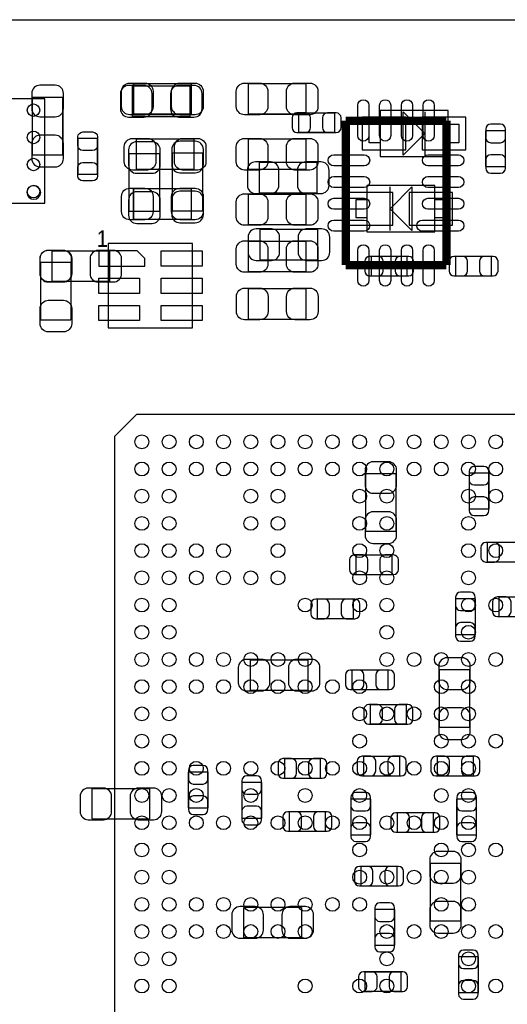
# Model space of a CAD drawing. Extents: x -31 to 84, y -5 to 52.
# Tile 4 of 14: x 18 to 27, y 15 to 33. Entities that reach past the tile are written whole.
import ezdxf

# ---------------------------------------------------------------- set-up
doc = ezdxf.new("R2010")
doc.units = 0
for name, color, linetype in [('BG_OUTLINE', 231, 'CONTINUOUS'), ('PG_ASSEMBLY_BOTTOM', 253, 'CONTINUOUS'), ('PG_ASSEMBLY_TOP', 7, 'CONTINUOUS'), ('PIN_BOTTOM', 253, 'CONTINUOUS'), ('PIN_TOP', 7, 'CONTINUOUS')]:
    doc.layers.add(name, color=color, linetype=linetype)

msp = doc.modelspace()

# ---------------------------------------------------------------- linework, layer by layer
at = {"layer": 'BG_OUTLINE'}
msp.add_lwpolyline([(67.59956, 21.99894, 0.414214), (65.60058, 19.99996, 0.414214), (67.59956, 18.00098), (67.59956, 0), (16.74876, 0), (16.74876, 3.50012, 0.414214), (16.25092, 4.0005, 0.414214), (15.75054, 3.50012), (15.75054, 0), (0, 0), (0, 18.00098, 0.414214), (1.99898, 19.99996, 0.414214), (0, 21.99894), (-0.000508, 32.994092), (67.59956, 32.994092)], format="xyb", close=True, dxfattribs=at)
at = {"layer": 'PG_ASSEMBLY_BOTTOM', "const_width": 0.024892}
for points in [[(20.741386, 31.215076), (20.741386, 31.774892), (19.68119, 31.774892), (19.68119, 31.215076), (20.741386, 31.215076)], [(18.402808, 31.569914), (17.842992, 31.569914)], [(17.842992, 31.569914), (17.842992, 30.509718)], [(18.402808, 30.509718), (18.402808, 31.569914)], [(23.393654, 31.28137), (22.733762, 31.28137)], [(22.733762, 31.28137), (22.733762, 30.921198)], [(23.393654, 30.921198), (23.393654, 31.28137)], [(26.172414, 30.95371), (26.172414, 30.293818)], [(26.532586, 30.95371), (26.172414, 30.95371)], [(26.532586, 30.293818), (26.532586, 30.95371)], [(22.733762, 30.921198), (23.393654, 30.921198)], [(17.842992, 30.509718), (18.402808, 30.509718)], [(20.180808, 30.531562), (19.620992, 30.531562)], [(19.620992, 30.531562), (19.620992, 29.471366)], [(20.180808, 29.471366), (20.180808, 30.531562)], [(20.973796, 30.541722), (20.41398, 30.541722)], [(20.41398, 30.541722), (20.41398, 29.481526)], [(20.973796, 29.481526), (20.973796, 30.541722)], [(23.072598, 30.370272), (22.012402, 30.370272)], [(22.012402, 30.370272), (22.012402, 29.810456)], [(23.072598, 29.810456), (23.072598, 30.370272)], [(26.172414, 30.293818), (26.532586, 30.293818)], [(22.012402, 29.810456), (23.072598, 29.810456)], [(20.41398, 29.481526), (20.973796, 29.481526)], [(19.620992, 29.471366), (20.180808, 29.471366)], [(23.085298, 29.140404), (22.025102, 29.140404)], [(22.025102, 29.140404), (22.025102, 28.580588)], [(23.085298, 28.580588), (23.085298, 29.140404)], [(19.262598, 28.744672), (18.202402, 28.744672)], [(18.202402, 28.744672), (18.202402, 28.184856)], [(19.262598, 28.184856), (19.262598, 28.744672)], [(22.025102, 28.580588), (23.085298, 28.580588)], [(24.067262, 28.64485), (24.067262, 28.284678), (24.727154, 28.284678), (24.727154, 28.64485), (24.067262, 28.64485)], [(26.276554, 28.284678), (26.276554, 28.64485), (25.616662, 28.64485), (25.616662, 28.284678), (26.276554, 28.284678)], [(18.202402, 28.184856), (19.262598, 28.184856)], [(24.524208, 24.651462), (23.964392, 24.651462)], [(23.964392, 24.651462), (23.964392, 23.591266)], [(24.524208, 23.591266), (24.524208, 24.651462)], [(26.227786, 24.664162), (25.867614, 24.664162)], [(25.867614, 24.664162), (25.867614, 24.00427)], [(26.227786, 24.00427), (26.227786, 24.664162)], [(25.867614, 24.00427), (26.227786, 24.00427)], [(23.964392, 23.591266), (24.524208, 23.591266)], [(26.862278, 23.388574), (26.202386, 23.388574)], [(26.202386, 23.388574), (26.202386, 23.028402)], [(24.447246, 23.15845), (23.787354, 23.15845)], [(23.787354, 23.15845), (23.787354, 22.798278)], [(24.447246, 22.798278), (24.447246, 23.15845)], [(26.202386, 23.028402), (26.862278, 23.028402)], [(23.787354, 22.798278), (24.447246, 22.798278)], [(23.738078, 22.347174), (23.078186, 22.347174)], [(23.078186, 22.347174), (23.078186, 21.987002)], [(23.738078, 21.987002), (23.738078, 22.347174)], [(25.978612, 22.355302), (25.61844, 22.355302)], [(25.61844, 22.355302), (25.61844, 21.69541)], [(25.978612, 21.69541), (25.978612, 22.355302)], [(27.075638, 22.386544), (26.415746, 22.386544)], [(26.415746, 22.386544), (26.415746, 22.026372)], [(23.078186, 21.987002), (23.738078, 21.987002)], [(26.415746, 22.026372), (27.075638, 22.026372)], [(25.61844, 21.69541), (25.978612, 21.69541)], [(22.905974, 21.230336), (21.845778, 21.230336)], [(21.845778, 21.230336), (21.845778, 20.67052)], [(22.905974, 20.67052), (22.905974, 21.230336)], [(24.373078, 21.044408), (23.713186, 21.044408)], [(23.713186, 21.044408), (23.713186, 20.684236)], [(24.373078, 20.684236), (24.373078, 21.044408)], [(25.317196, 21.049234), (25.317196, 19.989038)], [(25.877012, 21.049234), (25.317196, 21.049234)], [(25.877012, 19.989038), (25.877012, 21.049234)], [(21.845778, 20.67052), (22.905974, 20.67052)], [(23.713186, 20.684236), (24.373078, 20.684236)], [(24.71293, 20.409408), (24.053038, 20.409408)], [(24.053038, 20.409408), (24.053038, 20.049236)], [(24.71293, 20.049236), (24.71293, 20.409408)], [(24.053038, 20.049236), (24.71293, 20.049236)], [(25.317196, 19.989038), (25.877012, 19.989038)], [(23.135082, 19.416268), (22.47519, 19.416268)], [(22.47519, 19.416268), (22.47519, 19.056096)], [(23.135082, 19.056096), (23.135082, 19.416268)], [(24.589486, 19.45894), (23.929594, 19.45894)], [(23.929594, 19.45894), (23.929594, 19.098768)], [(24.589486, 19.098768), (24.589486, 19.45894)], [(25.944322, 19.458686), (25.28443, 19.458686)], [(25.28443, 19.458686), (25.28443, 19.098514)], [(25.944322, 19.098514), (25.944322, 19.458686)], [(21.069046, 19.169634), (20.708874, 19.169634)], [(20.708874, 19.169634), (20.708874, 18.509742)], [(21.069046, 18.509742), (21.069046, 19.169634)], [(22.47519, 19.056096), (23.135082, 19.056096)], [(23.929594, 19.098768), (24.589486, 19.098768)], [(25.28443, 19.098514), (25.944322, 19.098514)], [(19.999198, 18.864072), (18.939002, 18.864072)], [(18.939002, 18.864072), (18.939002, 18.304256)], [(19.999198, 18.304256), (19.999198, 18.864072)], [(22.05228, 18.981166), (21.692108, 18.981166)], [(21.692108, 18.981166), (21.692108, 18.321274)], [(22.05228, 18.321274), (22.05228, 18.981166)], [(23.69439, 18.674588), (23.69439, 18.014696)], [(24.054562, 18.674588), (23.69439, 18.674588)], [(24.054562, 18.014696), (24.054562, 18.674588)], [(26.000202, 18.674842), (25.64003, 18.674842)], [(25.64003, 18.674842), (25.64003, 18.01495)], [(26.000202, 18.01495), (26.000202, 18.674842)], [(20.708874, 18.509742), (21.069046, 18.509742)], [(18.939002, 18.304256), (19.999198, 18.304256)], [(21.692108, 18.321274), (22.05228, 18.321274)], [(23.225506, 18.440908), (22.565614, 18.440908)], [(22.565614, 18.440908), (22.565614, 18.080736)], [(23.225506, 18.080736), (23.225506, 18.440908)], [(25.2095, 18.423128), (24.549608, 18.423128)], [(24.549608, 18.423128), (24.549608, 18.062956)], [(25.2095, 18.062956), (25.2095, 18.423128)], [(22.565614, 18.080736), (23.225506, 18.080736)], [(23.69439, 18.014696), (24.054562, 18.014696)], [(24.549608, 18.062956), (25.2095, 18.062956)], [(25.64003, 18.01495), (26.000202, 18.01495)], [(24.539702, 17.436338), (23.87981, 17.436338)], [(23.87981, 17.436338), (23.87981, 17.076166)], [(24.539702, 17.076166), (24.539702, 17.436338)], [(25.71115, 17.490948), (25.151334, 17.490948)], [(25.151334, 17.490948), (25.151334, 16.430752)], [(25.71115, 16.430752), (25.71115, 17.490948)], [(23.87981, 17.076166), (24.539702, 17.076166)], [(22.787356, 16.686276), (21.72716, 16.686276)], [(21.72716, 16.686276), (21.72716, 16.12646)], [(22.787356, 16.12646), (22.787356, 16.686276)], [(24.135588, 16.645382), (24.135588, 15.98549)], [(24.49576, 16.645382), (24.135588, 16.645382)], [(24.49576, 15.98549), (24.49576, 16.645382)], [(25.151334, 16.430752), (25.71115, 16.430752)], [(21.72716, 16.12646), (22.787356, 16.12646)], [(24.135588, 15.98549), (24.49576, 15.98549)], [(25.672542, 15.777972), (25.672542, 15.11808)], [(26.032714, 15.777972), (25.672542, 15.777972)], [(26.032714, 15.11808), (26.032714, 15.777972)], [(24.61514, 15.498572), (23.955248, 15.498572)], [(23.955248, 15.498572), (23.955248, 15.1384)], [(24.61514, 15.1384), (24.61514, 15.498572)], [(23.955248, 15.1384), (24.61514, 15.1384)], [(25.672542, 15.11808), (26.032714, 15.11808)]]:
    msp.add_lwpolyline(points, dxfattribs=at)
at = {"layer": 'PG_ASSEMBLY_BOTTOM'}
for points in [[(24.228806, 31.328106), (24.228806, 30.478222)], [(25.478994, 31.328106), (24.228806, 31.328106)], [(24.654002, 30.503114), (24.654002, 31.303214)], [(24.654002, 31.303214), (25.053798, 30.903164)], [(25.053798, 31.303214), (25.053798, 30.503114)], [(25.478994, 30.478222), (25.478994, 31.328106)], [(24.028908, 31.07309), (24.228806, 31.07309)], [(24.028908, 30.733238), (24.028908, 31.07309)], [(24.228806, 31.07309), (24.228806, 30.733238)], [(25.478994, 31.07309), (25.678892, 31.07309)], [(25.478994, 30.733238), (25.478994, 31.07309)], [(25.678892, 31.07309), (25.678892, 30.733238)], [(25.053798, 30.903164), (24.654002, 30.503114)], [(24.228806, 30.733238), (24.028908, 30.733238)], [(25.678892, 30.733238), (25.478994, 30.733238)], [(24.228806, 30.478222), (25.478994, 30.478222)], [(23.988014, 29.096462), (25.238202, 29.096462), (25.238202, 29.946346), (23.988014, 29.946346), (23.988014, 29.096462)], [(24.41321, 29.121354), (24.41321, 29.921454)], [(24.813006, 29.121354), (24.41321, 29.521404), (24.813006, 29.921454), (24.813006, 29.121354)], [(23.988014, 29.69133), (23.988014, 29.351478), (23.788116, 29.351478), (23.788116, 29.69133), (23.988014, 29.69133)], [(25.4381, 29.69133), (25.4381, 29.351478), (25.238202, 29.351478), (25.238202, 29.69133), (25.4381, 29.69133)]]:
    msp.add_lwpolyline(points, dxfattribs=at)
at = {"layer": 'PG_ASSEMBLY_TOP'}
for points, const_width in [([(19.701002, 31.258256), (19.701002, 31.818072)], 0.024892), ([(19.701002, 31.818072), (20.761198, 31.818072)], 0.024892), ([(20.761198, 31.818072), (20.761198, 31.258256)], 0.024892), ([(21.809202, 31.818072), (22.869398, 31.818072)], 0.024892), ([(21.809202, 31.258256), (21.809202, 31.818072)], 0.024892), ([(22.869398, 31.818072), (22.869398, 31.258256)], 0.024892), ([(20.761198, 31.258256), (19.701002, 31.258256)], 0.024892), ([(22.869398, 31.258256), (21.809202, 31.258256)], 0.024892), ([(25.448768, 31.136082), (23.598632, 31.136082)], 0.1524), ([(23.598632, 31.136082), (23.598632, 28.485846)], 0.1524), ([(25.448768, 28.485846), (25.448768, 31.136082)], 0.1524), ([(18.679414, 30.151578), (18.679414, 30.81147)], 0.024892), ([(18.679414, 30.81147), (19.039586, 30.81147)], 0.024892), ([(19.039586, 30.81147), (19.039586, 30.151578)], 0.024892), ([(19.751802, 30.802072), (20.811998, 30.802072)], 0.024892), ([(19.751802, 30.242256), (19.751802, 30.802072)], 0.024892), ([(20.811998, 30.802072), (20.811998, 30.242256)], 0.024892), ([(21.809202, 30.242256), (21.809202, 30.802072)], 0.024892), ([(21.809202, 30.802072), (22.869398, 30.802072)], 0.024892), ([(22.869398, 30.802072), (22.869398, 30.242256)], 0.024892), ([(20.811998, 30.242256), (19.751802, 30.242256)], 0.024892), ([(22.869398, 30.242256), (21.809202, 30.242256)], 0.024892), ([(19.039586, 30.151578), (18.679414, 30.151578)], 0.024892), ([(19.701002, 29.887672), (20.761198, 29.887672)], 0.024892), ([(19.701002, 29.327856), (19.701002, 29.887672)], 0.024892), ([(20.761198, 29.887672), (20.761198, 29.327856)], 0.024892), ([(21.809202, 29.226256), (21.809202, 29.786072)], 0.024892), ([(21.809202, 29.786072), (22.869398, 29.786072)], 0.024892), ([(22.869398, 29.786072), (22.869398, 29.226256)], 0.024892), ([(20.761198, 29.327856), (19.701002, 29.327856)], 0.024892), ([(22.869398, 29.226256), (21.809202, 29.226256)], 0.024892), ([(21.809202, 28.921964), (22.869398, 28.921964)], 0.024892), ([(21.809202, 28.362148), (21.809202, 28.921964)], 0.024892), ([(22.869398, 28.921964), (22.869398, 28.362148)], 0.024892), ([(17.995392, 27.477466), (17.995392, 28.537662)], 0.024892), ([(17.995392, 28.537662), (18.555208, 28.537662)], 0.024892), ([(18.555208, 28.537662), (18.555208, 27.477466)], 0.024892), ([(23.598632, 28.485846), (25.448768, 28.485846)], 0.1524), ([(22.869398, 28.362148), (21.809202, 28.362148)], 0.024892), ([(21.811742, 27.490928), (21.811742, 28.050744)], 0.024892), ([(21.811742, 28.050744), (22.871938, 28.050744)], 0.024892), ([(22.871938, 28.050744), (22.871938, 27.490928)], 0.024892), ([(22.871938, 27.490928), (21.811742, 27.490928)], 0.024892), ([(18.555208, 27.477466), (17.995392, 27.477466)], 0.024892)]:
    msp.add_lwpolyline(points, dxfattribs=dict(at, const_width=const_width))
for points in [[(18.07464, 31.542736), (17.15516, 31.542736), (17.15516, 29.622496), (18.07464, 29.622496), (18.07464, 31.542736)], [(20.78609, 28.8798), (19.236182, 28.8798)], [(19.236182, 28.8798), (19.236182, 27.329892)], [(20.78609, 27.329892), (20.78609, 28.8798)], [(19.236182, 27.329892), (20.78609, 27.329892)], [(19.754596, 25.738074), (19.354546, 25.338024)], [(33.354518, 25.738074), (19.754596, 25.738074)], [(19.354546, 25.338024), (19.354546, 11.738102)]]:
    msp.add_lwpolyline(points, dxfattribs=at)
msp.add_lwpolyline([(17.9959, 29.820616, 1), (17.7419, 29.820616, 1), (17.9959, 29.820616)], format="xyb", dxfattribs=at)
at = {"layer": 'PIN_BOTTOM'}
for points in [[(17.832832, 31.639764), (17.832832, 31.359856, 0.414846), (17.982946, 31.209742), (18.262854, 31.209742, 0.414846), (18.412968, 31.359856), (18.412968, 31.639764, 0.414846), (18.262854, 31.789878), (17.982946, 31.789878, 0.414846)], [(19.61134, 31.204916), (19.891248, 31.204916, 0.414846), (20.041362, 31.35503), (20.041362, 31.634938, 0.414846), (19.891248, 31.785052), (19.61134, 31.785052, 0.414846), (19.461226, 31.634938), (19.461226, 31.35503, 0.414846)], [(20.811236, 31.785052), (20.531328, 31.785052, 0.414846), (20.381214, 31.634938), (20.381214, 31.35503, 0.414846), (20.531328, 31.204916), (20.811236, 31.204916, 0.414846), (20.96135, 31.35503), (20.96135, 31.634938, 0.414846)], [(22.70379, 30.921198), (22.86381, 30.921198, 0.413587), (22.953726, 31.011368), (22.953726, 31.1912, 0.413587), (22.86381, 31.28137), (22.70379, 31.28137, 0.413587), (22.613874, 31.1912), (22.613874, 31.011368, 0.413587)], [(23.423626, 31.28137), (23.263606, 31.28137, 0.413587), (23.17369, 31.1912), (23.17369, 31.011368, 0.413587), (23.263606, 30.921198), (23.423626, 30.921198, 0.413587), (23.513542, 31.011368), (23.513542, 31.1912, 0.413587)], [(26.172414, 30.983682), (26.172414, 30.823662, 0.413587), (26.262584, 30.733746), (26.442416, 30.733746, 0.413587), (26.532586, 30.823662), (26.532586, 30.983682, 0.413587), (26.442416, 31.073598), (26.262584, 31.073598, 0.413587)], [(18.412968, 30.439868), (18.412968, 30.719776, 0.414846), (18.262854, 30.86989), (17.982946, 30.86989, 0.414846), (17.832832, 30.719776), (17.832832, 30.439868, 0.414846), (17.982946, 30.289754), (18.262854, 30.289754, 0.414846)], [(20.40382, 30.611572), (20.40382, 30.331664, 0.414846), (20.553934, 30.18155), (20.833842, 30.18155, 0.414846), (20.983956, 30.331664), (20.983956, 30.611572, 0.414846), (20.833842, 30.761686), (20.553934, 30.761686, 0.414846)], [(19.610832, 30.601412), (19.610832, 30.321504, 0.414846), (19.760946, 30.17139), (20.040854, 30.17139, 0.414846), (20.190968, 30.321504), (20.190968, 30.601412, 0.414846), (20.040854, 30.751526), (19.760946, 30.751526, 0.414846)], [(26.532586, 30.263846), (26.532586, 30.423866, 0.413587), (26.442416, 30.513782), (26.262584, 30.513782, 0.413587), (26.172414, 30.423866), (26.172414, 30.263846, 0.413587), (26.262584, 30.17393), (26.442416, 30.17393, 0.413587)], [(21.942552, 29.800296), (22.22246, 29.800296, 0.414846), (22.372574, 29.95041), (22.372574, 30.230318, 0.414846), (22.22246, 30.380432), (21.942552, 30.380432, 0.414846), (21.792438, 30.230318), (21.792438, 29.95041, 0.414846)], [(23.142448, 30.380432), (22.86254, 30.380432, 0.414846), (22.712426, 30.230318), (22.712426, 29.95041, 0.414846), (22.86254, 29.800296), (23.142448, 29.800296, 0.414846), (23.292562, 29.95041), (23.292562, 30.230318, 0.414846)], [(20.190968, 29.401516), (20.190968, 29.681424, 0.414846), (20.040854, 29.831538), (19.760946, 29.831538, 0.414846), (19.610832, 29.681424), (19.610832, 29.401516, 0.414846), (19.760946, 29.251402), (20.040854, 29.251402, 0.414846)], [(20.983956, 29.411676), (20.983956, 29.691584, 0.414846), (20.833842, 29.841698), (20.553934, 29.841698, 0.414846), (20.40382, 29.691584), (20.40382, 29.411676, 0.414846), (20.553934, 29.261562), (20.833842, 29.261562, 0.414846)], [(21.955252, 28.570428), (22.23516, 28.570428, 0.414846), (22.385274, 28.720542), (22.385274, 29.00045, 0.414846), (22.23516, 29.150564), (21.955252, 29.150564, 0.414846), (21.805138, 29.00045), (21.805138, 28.720542, 0.414846)], [(23.155148, 29.150564), (22.87524, 29.150564, 0.414846), (22.725126, 29.00045), (22.725126, 28.720542, 0.414846), (22.87524, 28.570428), (23.155148, 28.570428, 0.414846), (23.305262, 28.720542), (23.305262, 29.00045, 0.414846)], [(18.132552, 28.174696), (18.41246, 28.174696, 0.414846), (18.562574, 28.32481), (18.562574, 28.604718, 0.414846), (18.41246, 28.754832), (18.132552, 28.754832, 0.414846), (17.982438, 28.604718), (17.982438, 28.32481, 0.414846)], [(19.332448, 28.754832), (19.05254, 28.754832, 0.414846), (18.902426, 28.604718), (18.902426, 28.32481, 0.414846), (19.05254, 28.174696), (19.332448, 28.174696, 0.414846), (19.482562, 28.32481), (19.482562, 28.604718, 0.414846)], [(24.03729, 28.284678), (24.19731, 28.284678, 0.413587), (24.287226, 28.374848), (24.287226, 28.55468, 0.413587), (24.19731, 28.64485), (24.03729, 28.64485, 0.413587), (23.947374, 28.55468), (23.947374, 28.374848, 0.413587)], [(24.757126, 28.64485), (24.597106, 28.64485, 0.413587), (24.50719, 28.55468), (24.50719, 28.374848, 0.413587), (24.597106, 28.284678), (24.757126, 28.284678, 0.413587), (24.847042, 28.374848), (24.847042, 28.55468, 0.413587)], [(25.58669, 28.284678), (25.74671, 28.284678, 0.413587), (25.836626, 28.374848), (25.836626, 28.55468, 0.413587), (25.74671, 28.64485), (25.58669, 28.64485, 0.413587), (25.496774, 28.55468), (25.496774, 28.374848, 0.413587)], [(26.306526, 28.64485), (26.146506, 28.64485, 0.413587), (26.05659, 28.55468), (26.05659, 28.374848, 0.413587), (26.146506, 28.284678), (26.306526, 28.284678, 0.413587), (26.396442, 28.374848), (26.396442, 28.55468, 0.413587)], [(23.954232, 24.721312), (23.954232, 24.441404, 0.414846), (24.104346, 24.29129), (24.384254, 24.29129, 0.414846), (24.534368, 24.441404), (24.534368, 24.721312, 0.414846), (24.384254, 24.871426), (24.104346, 24.871426, 0.414846)], [(25.867614, 24.694134), (25.867614, 24.534114, 0.413587), (25.957784, 24.444198), (26.137616, 24.444198, 0.413587), (26.227786, 24.534114), (26.227786, 24.694134, 0.413587), (26.137616, 24.78405), (25.957784, 24.78405, 0.413587)], [(26.227786, 23.974298), (26.227786, 24.134318, 0.413587), (26.137616, 24.224234), (25.957784, 24.224234, 0.413587), (25.867614, 24.134318), (25.867614, 23.974298, 0.413587), (25.957784, 23.884382), (26.137616, 23.884382, 0.413587)], [(24.534368, 23.521416), (24.534368, 23.801324, 0.414846), (24.384254, 23.951438), (24.104346, 23.951438, 0.414846), (23.954232, 23.801324), (23.954232, 23.521416, 0.414846), (24.104346, 23.371302), (24.384254, 23.371302, 0.414846)], [(26.172414, 23.028402), (26.332434, 23.028402, 0.413587), (26.42235, 23.118572), (26.42235, 23.298404, 0.413587), (26.332434, 23.388574), (26.172414, 23.388574, 0.413587), (26.082498, 23.298404), (26.082498, 23.118572, 0.413587)], [(23.757382, 22.798278), (23.917402, 22.798278, 0.413587), (24.007318, 22.888448), (24.007318, 23.06828, 0.413587), (23.917402, 23.15845), (23.757382, 23.15845, 0.413587), (23.667466, 23.06828), (23.667466, 22.888448, 0.413587)], [(24.477218, 23.15845), (24.317198, 23.15845, 0.413587), (24.227282, 23.06828), (24.227282, 22.888448, 0.413587), (24.317198, 22.798278), (24.477218, 22.798278, 0.413587), (24.567134, 22.888448), (24.567134, 23.06828, 0.413587)], [(25.61844, 22.385274), (25.61844, 22.225254, 0.413587), (25.70861, 22.135338), (25.888442, 22.135338, 0.413587), (25.978612, 22.225254), (25.978612, 22.385274, 0.413587), (25.888442, 22.47519), (25.70861, 22.47519, 0.413587)], [(23.048214, 21.987002), (23.208234, 21.987002, 0.413587), (23.29815, 22.077172), (23.29815, 22.257004, 0.413587), (23.208234, 22.347174), (23.048214, 22.347174, 0.413587), (22.958298, 22.257004), (22.958298, 22.077172, 0.413587)], [(23.76805, 22.347174), (23.60803, 22.347174, 0.413587), (23.518114, 22.257004), (23.518114, 22.077172, 0.413587), (23.60803, 21.987002), (23.76805, 21.987002, 0.413587), (23.857966, 22.077172), (23.857966, 22.257004, 0.413587)], [(26.385774, 22.026372), (26.545794, 22.026372, 0.413587), (26.63571, 22.116542), (26.63571, 22.296374, 0.413587), (26.545794, 22.386544), (26.385774, 22.386544, 0.413587), (26.295858, 22.296374), (26.295858, 22.116542, 0.413587)], [(25.978612, 21.665438), (25.978612, 21.825458, 0.413587), (25.888442, 21.915374), (25.70861, 21.915374, 0.413587), (25.61844, 21.825458), (25.61844, 21.665438, 0.413587), (25.70861, 21.575522), (25.888442, 21.575522, 0.413587)], [(21.775928, 20.66036), (22.055836, 20.66036, 0.414846), (22.20595, 20.810474), (22.20595, 21.090382, 0.414846), (22.055836, 21.240496), (21.775928, 21.240496, 0.414846), (21.625814, 21.090382), (21.625814, 20.810474, 0.414846)], [(22.975824, 21.240496), (22.695916, 21.240496, 0.414846), (22.545802, 21.090382), (22.545802, 20.810474, 0.414846), (22.695916, 20.66036), (22.975824, 20.66036, 0.414846), (23.125938, 20.810474), (23.125938, 21.090382, 0.414846)], [(25.307036, 21.119084), (25.307036, 20.839176, 0.414846), (25.45715, 20.689062), (25.737058, 20.689062, 0.414846), (25.887172, 20.839176), (25.887172, 21.119084, 0.414846), (25.737058, 21.269198), (25.45715, 21.269198, 0.414846)], [(23.683214, 20.684236), (23.843234, 20.684236, 0.413587), (23.93315, 20.774406), (23.93315, 20.954238, 0.413587), (23.843234, 21.044408), (23.683214, 21.044408, 0.413587), (23.593298, 20.954238), (23.593298, 20.774406, 0.413587)], [(24.40305, 21.044408), (24.24303, 21.044408, 0.413587), (24.153114, 20.954238), (24.153114, 20.774406, 0.413587), (24.24303, 20.684236), (24.40305, 20.684236, 0.413587), (24.492966, 20.774406), (24.492966, 20.954238, 0.413587)], [(24.023066, 20.049236), (24.183086, 20.049236, 0.413587), (24.273002, 20.139406), (24.273002, 20.319238, 0.413587), (24.183086, 20.409408), (24.023066, 20.409408, 0.413587), (23.93315, 20.319238), (23.93315, 20.139406, 0.413587)], [(24.742902, 20.409408), (24.582882, 20.409408, 0.413587), (24.492966, 20.319238), (24.492966, 20.139406, 0.413587), (24.582882, 20.049236), (24.742902, 20.049236, 0.413587), (24.832818, 20.139406), (24.832818, 20.319238, 0.413587)], [(25.887172, 19.919188), (25.887172, 20.199096, 0.414846), (25.737058, 20.34921), (25.45715, 20.34921, 0.414846), (25.307036, 20.199096), (25.307036, 19.919188, 0.414846), (25.45715, 19.769074), (25.737058, 19.769074, 0.414846)], [(22.445218, 19.056096), (22.605238, 19.056096, 0.413587), (22.695154, 19.146266), (22.695154, 19.326098, 0.413587), (22.605238, 19.416268), (22.445218, 19.416268, 0.413587), (22.355302, 19.326098), (22.355302, 19.146266, 0.413587)], [(23.165054, 19.416268), (23.005034, 19.416268, 0.413587), (22.915118, 19.326098), (22.915118, 19.146266, 0.413587), (23.005034, 19.056096), (23.165054, 19.056096, 0.413587), (23.25497, 19.146266), (23.25497, 19.326098, 0.413587)], [(23.899622, 19.098768), (24.059642, 19.098768, 0.413587), (24.149558, 19.188938), (24.149558, 19.36877, 0.413587), (24.059642, 19.45894), (23.899622, 19.45894, 0.413587), (23.809706, 19.36877), (23.809706, 19.188938, 0.413587)], [(24.619458, 19.45894), (24.459438, 19.45894, 0.413587), (24.369522, 19.36877), (24.369522, 19.188938, 0.413587), (24.459438, 19.098768), (24.619458, 19.098768, 0.413587), (24.709374, 19.188938), (24.709374, 19.36877, 0.413587)], [(25.254458, 19.098514), (25.414478, 19.098514, 0.413587), (25.504394, 19.188684), (25.504394, 19.368516, 0.413587), (25.414478, 19.458686), (25.254458, 19.458686, 0.413587), (25.164542, 19.368516), (25.164542, 19.188684, 0.413587)], [(25.974294, 19.458686), (25.814274, 19.458686, 0.413587), (25.724358, 19.368516), (25.724358, 19.188684, 0.413587), (25.814274, 19.098514), (25.974294, 19.098514, 0.413587), (26.06421, 19.188684), (26.06421, 19.368516, 0.413587)], [(20.708874, 19.199606), (20.708874, 19.039586, 0.413587), (20.799044, 18.94967), (20.978876, 18.94967, 0.413587), (21.069046, 19.039586), (21.069046, 19.199606, 0.413587), (20.978876, 19.289522), (20.799044, 19.289522, 0.413587)], [(21.692108, 19.011138), (21.692108, 18.851118, 0.413587), (21.782278, 18.761202), (21.96211, 18.761202, 0.413587), (22.05228, 18.851118), (22.05228, 19.011138, 0.413587), (21.96211, 19.101054), (21.782278, 19.101054, 0.413587)], [(18.869152, 18.294096), (19.14906, 18.294096, 0.414846), (19.299174, 18.44421), (19.299174, 18.724118, 0.414846), (19.14906, 18.874232), (18.869152, 18.874232, 0.414846), (18.719038, 18.724118), (18.719038, 18.44421, 0.414846)], [(20.069048, 18.874232), (19.78914, 18.874232, 0.414846), (19.639026, 18.724118), (19.639026, 18.44421, 0.414846), (19.78914, 18.294096), (20.069048, 18.294096, 0.414846), (20.219162, 18.44421), (20.219162, 18.724118, 0.414846)], [(21.069046, 18.47977), (21.069046, 18.63979, 0.413587), (20.978876, 18.729706), (20.799044, 18.729706, 0.413587), (20.708874, 18.63979), (20.708874, 18.47977, 0.413587), (20.799044, 18.389854), (20.978876, 18.389854, 0.413587)], [(23.69439, 18.70456), (23.69439, 18.54454, 0.413587), (23.78456, 18.454624), (23.964392, 18.454624, 0.413587), (24.054562, 18.54454), (24.054562, 18.70456, 0.413587), (23.964392, 18.794476), (23.78456, 18.794476, 0.413587)], [(25.64003, 18.704814), (25.64003, 18.544794, 0.413587), (25.7302, 18.454878), (25.910032, 18.454878, 0.413587), (26.000202, 18.544794), (26.000202, 18.704814, 0.413587), (25.910032, 18.79473), (25.7302, 18.79473, 0.413587)], [(22.05228, 18.291302), (22.05228, 18.451322, 0.413587), (21.96211, 18.541238), (21.782278, 18.541238, 0.413587), (21.692108, 18.451322), (21.692108, 18.291302, 0.413587), (21.782278, 18.201386), (21.96211, 18.201386, 0.413587)], [(22.535642, 18.080736), (22.695662, 18.080736, 0.413587), (22.785578, 18.170906), (22.785578, 18.350738, 0.413587), (22.695662, 18.440908), (22.535642, 18.440908, 0.413587), (22.445726, 18.350738), (22.445726, 18.170906, 0.413587)], [(23.255478, 18.440908), (23.095458, 18.440908, 0.413587), (23.005542, 18.350738), (23.005542, 18.170906, 0.413587), (23.095458, 18.080736), (23.255478, 18.080736, 0.413587), (23.345394, 18.170906), (23.345394, 18.350738, 0.413587)], [(24.519636, 18.062956), (24.679656, 18.062956, 0.413587), (24.769572, 18.153126), (24.769572, 18.332958, 0.413587), (24.679656, 18.423128), (24.519636, 18.423128, 0.413587), (24.42972, 18.332958), (24.42972, 18.153126, 0.413587)], [(25.239472, 18.423128), (25.079452, 18.423128, 0.413587), (24.989536, 18.332958), (24.989536, 18.153126, 0.413587), (25.079452, 18.062956), (25.239472, 18.062956, 0.413587), (25.329388, 18.153126), (25.329388, 18.332958, 0.413587)], [(24.054562, 17.984724), (24.054562, 18.144744, 0.413587), (23.964392, 18.23466), (23.78456, 18.23466, 0.413587), (23.69439, 18.144744), (23.69439, 17.984724, 0.413587), (23.78456, 17.894808), (23.964392, 17.894808, 0.413587)], [(26.000202, 17.984978), (26.000202, 18.144998, 0.413587), (25.910032, 18.234914), (25.7302, 18.234914, 0.413587), (25.64003, 18.144998), (25.64003, 17.984978, 0.413587), (25.7302, 17.895062), (25.910032, 17.895062, 0.413587)], [(25.141174, 17.560798), (25.141174, 17.28089, 0.414846), (25.291288, 17.130776), (25.571196, 17.130776, 0.414846), (25.72131, 17.28089), (25.72131, 17.560798, 0.414846), (25.571196, 17.710912), (25.291288, 17.710912, 0.414846)], [(23.849838, 17.076166), (24.009858, 17.076166, 0.413587), (24.099774, 17.166336), (24.099774, 17.346168, 0.413587), (24.009858, 17.436338), (23.849838, 17.436338, 0.413587), (23.759922, 17.346168), (23.759922, 17.166336, 0.413587)], [(24.569674, 17.436338), (24.409654, 17.436338, 0.413587), (24.319738, 17.346168), (24.319738, 17.166336, 0.413587), (24.409654, 17.076166), (24.569674, 17.076166, 0.413587), (24.65959, 17.166336), (24.65959, 17.346168, 0.413587)], [(21.65731, 16.1163), (21.937218, 16.1163, 0.414846), (22.087332, 16.266414), (22.087332, 16.546322, 0.414846), (21.937218, 16.696436), (21.65731, 16.696436, 0.414846), (21.507196, 16.546322), (21.507196, 16.266414, 0.414846)], [(22.857206, 16.696436), (22.577298, 16.696436, 0.414846), (22.427184, 16.546322), (22.427184, 16.266414, 0.414846), (22.577298, 16.1163), (22.857206, 16.1163, 0.414846), (23.00732, 16.266414), (23.00732, 16.546322, 0.414846)], [(24.135588, 16.675354), (24.135588, 16.515334, 0.413587), (24.225758, 16.425418), (24.40559, 16.425418, 0.413587), (24.49576, 16.515334), (24.49576, 16.675354, 0.413587), (24.40559, 16.76527), (24.225758, 16.76527, 0.413587)], [(25.72131, 16.360902), (25.72131, 16.64081, 0.414846), (25.571196, 16.790924), (25.291288, 16.790924, 0.414846), (25.141174, 16.64081), (25.141174, 16.360902, 0.414846), (25.291288, 16.210788), (25.571196, 16.210788, 0.414846)], [(24.49576, 15.955518), (24.49576, 16.115538, 0.413587), (24.40559, 16.205454), (24.225758, 16.205454, 0.413587), (24.135588, 16.115538), (24.135588, 15.955518, 0.413587), (24.225758, 15.865602), (24.40559, 15.865602, 0.413587)], [(25.672542, 15.807944), (25.672542, 15.647924, 0.413587), (25.762712, 15.558008), (25.942544, 15.558008, 0.413587), (26.032714, 15.647924), (26.032714, 15.807944, 0.413587), (25.942544, 15.89786), (25.762712, 15.89786, 0.413587)], [(23.925276, 15.1384), (24.085296, 15.1384, 0.413587), (24.175212, 15.22857), (24.175212, 15.408402, 0.413587), (24.085296, 15.498572), (23.925276, 15.498572, 0.413587), (23.83536, 15.408402), (23.83536, 15.22857, 0.413587)], [(24.645112, 15.498572), (24.485092, 15.498572, 0.413587), (24.395176, 15.408402), (24.395176, 15.22857, 0.413587), (24.485092, 15.1384), (24.645112, 15.1384, 0.413587), (24.735028, 15.22857), (24.735028, 15.408402, 0.413587)], [(26.032714, 15.088108), (26.032714, 15.248128, 0.413587), (25.942544, 15.338044), (25.762712, 15.338044, 0.413587), (25.672542, 15.248128), (25.672542, 15.088108, 0.413587), (25.762712, 14.998192), (25.942544, 14.998192, 0.413587)]]:
    msp.add_lwpolyline(points, format="xyb", close=True, dxfattribs=at)
for points in [[(24.70404, 30.60319), (24.70404, 31.203138), (23.90394, 31.203138), (23.90394, 30.60319)], [(25.80386, 30.60319), (25.80386, 31.203138), (25.00376, 31.203138), (25.00376, 30.60319)], [(23.663148, 29.821378), (23.663148, 29.22143), (24.463248, 29.22143), (24.463248, 29.821378)], [(24.762968, 29.821378), (24.762968, 29.22143), (25.563068, 29.22143), (25.563068, 29.821378)]]:
    msp.add_lwpolyline(points, close=True, dxfattribs=at)
at = {"layer": 'PIN_TOP'}
for points in [[(19.631152, 31.828232), (19.91106, 31.828232, -0.414846), (20.061174, 31.678118), (20.061174, 31.39821, -0.414846), (19.91106, 31.248096), (19.631152, 31.248096, -0.414846), (19.481038, 31.39821), (19.481038, 31.678118, -0.414846)], [(20.831048, 31.248096), (20.55114, 31.248096, -0.414846), (20.401026, 31.39821), (20.401026, 31.678118, -0.414846), (20.55114, 31.828232), (20.831048, 31.828232, -0.414846), (20.981162, 31.678118), (20.981162, 31.39821, -0.414846)], [(21.739352, 31.828232), (22.01926, 31.828232, -0.414846), (22.169374, 31.678118), (22.169374, 31.39821, -0.414846), (22.01926, 31.248096), (21.739352, 31.248096, -0.414846), (21.589238, 31.39821), (21.589238, 31.678118, -0.414846)], [(22.939248, 31.248096), (22.65934, 31.248096, -0.414846), (22.509226, 31.39821), (22.509226, 31.678118, -0.414846), (22.65934, 31.828232), (22.939248, 31.828232, -0.414846), (23.089362, 31.678118), (23.089362, 31.39821, -0.414846)], [(24.025352, 31.422848), (24.025352, 30.864048, -1), (23.822152, 30.864048), (23.822152, 31.422848, -1)], [(24.425402, 31.422848), (24.425402, 30.864048, -1), (24.222202, 30.864048), (24.222202, 31.422848, -1)], [(24.825198, 31.422848), (24.825198, 30.864048, -1), (24.621998, 30.864048), (24.621998, 31.422848, -1)], [(25.225248, 31.422848), (25.225248, 30.864048, -1), (25.022048, 30.864048), (25.022048, 31.422848, -1)], [(19.039586, 30.841442), (19.039586, 30.681422, -0.413587), (18.949416, 30.591506), (18.769584, 30.591506, -0.413587), (18.679414, 30.681422), (18.679414, 30.841442, -0.413587), (18.769584, 30.931358), (18.949416, 30.931358, -0.413587)], [(19.681952, 30.812232), (19.96186, 30.812232, -0.414846), (20.111974, 30.662118), (20.111974, 30.38221, -0.414846), (19.96186, 30.232096), (19.681952, 30.232096, -0.414846), (19.531838, 30.38221), (19.531838, 30.662118, -0.414846)], [(20.881848, 30.232096), (20.60194, 30.232096, -0.414846), (20.451826, 30.38221), (20.451826, 30.662118, -0.414846), (20.60194, 30.812232), (20.881848, 30.812232, -0.414846), (21.031962, 30.662118), (21.031962, 30.38221, -0.414846)], [(21.739352, 30.812232), (22.01926, 30.812232, -0.414846), (22.169374, 30.662118), (22.169374, 30.38221, -0.414846), (22.01926, 30.232096), (21.739352, 30.232096, -0.414846), (21.589238, 30.38221), (21.589238, 30.662118, -0.414846)], [(22.939248, 30.232096), (22.65934, 30.232096, -0.414846), (22.509226, 30.38221), (22.509226, 30.662118, -0.414846), (22.65934, 30.812232), (22.939248, 30.812232, -0.414846), (23.089362, 30.662118), (23.089362, 30.38221, -0.414846)], [(23.379176, 30.512512), (23.937976, 30.512512, -1), (23.937976, 30.309312), (23.379176, 30.309312, -1)], [(25.109424, 30.512512), (25.668224, 30.512512, -1), (25.668224, 30.309312), (25.109424, 30.309312, -1)], [(18.679414, 30.121606), (18.679414, 30.281626, -0.413587), (18.769584, 30.371542), (18.949416, 30.371542, -0.413587), (19.039586, 30.281626), (19.039586, 30.121606, -0.413587), (18.949416, 30.03169), (18.769584, 30.03169, -0.413587)], [(23.379176, 30.112462), (23.937976, 30.112462, -1), (23.937976, 29.909262), (23.379176, 29.909262, -1)], [(25.109424, 30.112462), (25.668224, 30.112462, -1), (25.668224, 29.909262), (25.109424, 29.909262, -1)], [(19.631152, 29.897832), (19.91106, 29.897832, -0.414846), (20.061174, 29.747718), (20.061174, 29.46781, -0.414846), (19.91106, 29.317696), (19.631152, 29.317696, -0.414846), (19.481038, 29.46781), (19.481038, 29.747718, -0.414846)], [(20.831048, 29.317696), (20.55114, 29.317696, -0.414846), (20.401026, 29.46781), (20.401026, 29.747718, -0.414846), (20.55114, 29.897832), (20.831048, 29.897832, -0.414846), (20.981162, 29.747718), (20.981162, 29.46781, -0.414846)], [(21.739352, 29.796232), (22.01926, 29.796232, -0.414846), (22.169374, 29.646118), (22.169374, 29.36621, -0.414846), (22.01926, 29.216096), (21.739352, 29.216096, -0.414846), (21.589238, 29.36621), (21.589238, 29.646118, -0.414846)], [(22.939248, 29.216096), (22.65934, 29.216096, -0.414846), (22.509226, 29.36621), (22.509226, 29.646118, -0.414846), (22.65934, 29.796232), (22.939248, 29.796232, -0.414846), (23.089362, 29.646118), (23.089362, 29.36621, -0.414846)], [(23.379176, 29.712666), (23.937976, 29.712666, -1), (23.937976, 29.509466), (23.379176, 29.509466, -1)], [(25.109424, 29.712666), (25.668224, 29.712666, -1), (25.668224, 29.509466), (25.109424, 29.509466, -1)], [(23.379176, 29.312616), (23.937976, 29.312616, -1), (23.937976, 29.109416), (23.379176, 29.109416, -1)], [(25.007824, 29.312616), (25.668224, 29.312616, -1), (25.668224, 29.109416), (25.007824, 29.109416, -1)], [(21.739352, 28.932124), (22.01926, 28.932124, -0.414846), (22.169374, 28.78201), (22.169374, 28.502102, -0.414846), (22.01926, 28.351988), (21.739352, 28.351988, -0.414846), (21.589238, 28.502102), (21.589238, 28.78201, -0.414846)], [(22.939248, 28.351988), (22.65934, 28.351988, -0.414846), (22.509226, 28.502102), (22.509226, 28.78201, -0.414846), (22.65934, 28.932124), (22.939248, 28.932124, -0.414846), (23.089362, 28.78201), (23.089362, 28.502102, -0.414846)], [(24.025352, 28.75788), (24.025352, 28.19908, -1), (23.822152, 28.19908), (23.822152, 28.75788, -1)], [(24.425402, 28.75788), (24.425402, 28.19908, -1), (24.222202, 28.19908), (24.222202, 28.75788, -1)], [(24.825198, 28.75788), (24.825198, 28.19908, -1), (24.621998, 28.19908), (24.621998, 28.75788, -1)], [(25.225248, 28.75788), (25.225248, 28.19908, -1), (25.022048, 28.19908), (25.022048, 28.75788, -1)], [(18.565368, 28.607512), (18.565368, 28.327604, -0.414846), (18.415254, 28.17749), (18.135346, 28.17749, -0.414846), (17.985232, 28.327604), (17.985232, 28.607512, -0.414846), (18.135346, 28.757626), (18.415254, 28.757626, -0.414846)], [(21.741892, 28.060904), (22.0218, 28.060904, -0.414846), (22.171914, 27.91079), (22.171914, 27.630882, -0.414846), (22.0218, 27.480768), (21.741892, 27.480768, -0.414846), (21.591778, 27.630882), (21.591778, 27.91079, -0.414846)], [(22.941788, 27.480768), (22.66188, 27.480768, -0.414846), (22.511766, 27.630882), (22.511766, 27.91079, -0.414846), (22.66188, 28.060904), (22.941788, 28.060904, -0.414846), (23.091902, 27.91079), (23.091902, 27.630882, -0.414846)], [(17.985232, 27.407616), (17.985232, 27.687524, -0.414846), (18.135346, 27.837638), (18.415254, 27.837638, -0.414846), (18.565368, 27.687524), (18.565368, 27.407616, -0.414846), (18.415254, 27.257502), (18.135346, 27.257502, -0.414846)]]:
    msp.add_lwpolyline(points, format="xyb", close=True, dxfattribs=at)
for points in [[(19.061176, 28.744926), (19.061176, 28.465018), (19.91106, 28.465018), (19.91106, 28.604972), (19.771106, 28.744926)], [(20.211161, 28.744926), (20.961223, 28.744926), (20.961223, 28.465018), (20.211161, 28.465018)], [(19.061049, 28.2448), (19.811111, 28.2448), (19.811111, 27.964892), (19.061049, 27.964892)], [(20.211161, 28.2448), (20.961223, 28.2448), (20.961223, 27.964892), (20.211161, 27.964892)], [(19.061049, 27.744674), (19.811111, 27.744674), (19.811111, 27.464766), (19.061049, 27.464766)], [(20.211161, 27.744674), (20.961223, 27.744674), (20.961223, 27.464766), (20.211161, 27.464766)]]:
    msp.add_lwpolyline(points, close=True, dxfattribs=at)
for centre, radius in [((17.86382, 31.331916), 0.11557), ((17.86382, 30.831536), 0.11557), ((17.86382, 30.333696), 0.11557), ((17.86382, 29.833316), 0.11557), ((19.854418, 25.238202), 0.127), ((20.354544, 25.238202), 0.127), ((20.854416, 25.238202), 0.127), ((21.354542, 25.238202), 0.127), ((21.854668, 25.238202), 0.127), ((22.35454, 25.238202), 0.127), ((22.854412, 25.238202), 0.127), ((23.354538, 25.238202), 0.127), ((23.854664, 25.238202), 0.127), ((24.354536, 25.238202), 0.127), ((24.854408, 25.238202), 0.127), ((25.354534, 25.238202), 0.127), ((25.85466, 25.238202), 0.127), ((26.354532, 25.238202), 0.127), ((19.854418, 24.738076), 0.127), ((20.354544, 24.738076), 0.127), ((20.854416, 24.738076), 0.127), ((21.354542, 24.738076), 0.127), ((21.854668, 24.738076), 0.127), ((22.35454, 24.738076), 0.127), ((22.854412, 24.738076), 0.127), ((23.354538, 24.738076), 0.127), ((23.854664, 24.738076), 0.127), ((24.354536, 24.738076), 0.127), ((24.854408, 24.738076), 0.127), ((25.354534, 24.738076), 0.127), ((25.85466, 24.738076), 0.127), ((26.354532, 24.738076), 0.127), ((19.854418, 24.238204), 0.127), ((20.354544, 24.238204), 0.127), ((21.854668, 24.238204), 0.127), ((22.35454, 24.238204), 0.127), ((23.854664, 24.238204), 0.127), ((24.354536, 24.238204), 0.127), ((25.85466, 24.238204), 0.127), ((26.354532, 24.238204), 0.127), ((19.854418, 23.738078), 0.127), ((20.354544, 23.738078), 0.127), ((21.854668, 23.738078), 0.127), ((22.35454, 23.738078), 0.127), ((23.854664, 23.738078), 0.127), ((24.354536, 23.738078), 0.127), ((25.85466, 23.738078), 0.127), ((19.854418, 23.237952), 0.127), ((20.354544, 23.237952), 0.127), ((20.854416, 23.237952), 0.127), ((21.354542, 23.237952), 0.127), ((22.35454, 23.237952), 0.127), ((23.854664, 23.237952), 0.127), ((24.354536, 23.237952), 0.127), ((25.85466, 23.237952), 0.127), ((26.354532, 23.237952), 0.127), ((19.854418, 22.73808), 0.127), ((20.354544, 22.73808), 0.127), ((20.854416, 22.73808), 0.127), ((21.354542, 22.73808), 0.127), ((21.854668, 22.73808), 0.127), ((22.35454, 22.73808), 0.127), ((23.854664, 22.73808), 0.127), ((24.354536, 22.73808), 0.127), ((25.85466, 22.73808), 0.127), ((19.854418, 22.238208), 0.127), ((20.354544, 22.238208), 0.127), ((22.854412, 22.238208), 0.127), ((23.854664, 22.238208), 0.127), ((24.354536, 22.238208), 0.127), ((25.85466, 22.238208), 0.127), ((26.354532, 22.238208), 0.127), ((19.854418, 21.738082), 0.127), ((20.354544, 21.738082), 0.127), ((24.354536, 21.738082), 0.127), ((25.85466, 21.738082), 0.127), ((19.854418, 21.237956), 0.127), ((20.354544, 21.237956), 0.127), ((20.854416, 21.237956), 0.127), ((21.354542, 21.237956), 0.127), ((21.854668, 21.237956), 0.127), ((22.35454, 21.237956), 0.127), ((22.854412, 21.237956), 0.127), ((24.354536, 21.237956), 0.127), ((24.854408, 21.237956), 0.127), ((25.354534, 21.237956), 0.127), ((25.85466, 21.237956), 0.127), ((26.354532, 21.237956), 0.127), ((19.854418, 20.738084), 0.127), ((20.354544, 20.738084), 0.127), ((20.854416, 20.738084), 0.127), ((21.354542, 20.738084), 0.127), ((21.854668, 20.738084), 0.127), ((22.35454, 20.738084), 0.127), ((22.854412, 20.738084), 0.127), ((23.354538, 20.738084), 0.127), ((23.854664, 20.738084), 0.127), ((25.354534, 20.738084), 0.127), ((25.85466, 20.738084), 0.127), ((19.854418, 20.238212), 0.127), ((20.354544, 20.238212), 0.127), ((23.854664, 20.238212), 0.127), ((24.354536, 20.238212), 0.127), ((24.854408, 20.238212), 0.127), ((25.354534, 20.238212), 0.127), ((25.85466, 20.238212), 0.127), ((19.854418, 19.738086), 0.127), ((20.354544, 19.738086), 0.127), ((23.854664, 19.738086), 0.127), ((25.354534, 19.738086), 0.127), ((25.85466, 19.738086), 0.127), ((26.354532, 19.738086), 0.127), ((19.854418, 19.23796), 0.127), ((20.354544, 19.23796), 0.127), ((20.854416, 19.23796), 0.127), ((21.354542, 19.23796), 0.127), ((21.854668, 19.23796), 0.127), ((22.35454, 19.23796), 0.127), ((22.854412, 19.23796), 0.127), ((23.354538, 19.23796), 0.127), ((23.854664, 19.23796), 0.127), ((24.354536, 19.23796), 0.127), ((24.854408, 19.23796), 0.127), ((25.354534, 19.23796), 0.127), ((25.85466, 19.23796), 0.127), ((19.854418, 18.738088), 0.127), ((20.354544, 18.738088), 0.127), ((20.854416, 18.738088), 0.127), ((21.854668, 18.738088), 0.127), ((22.854412, 18.738088), 0.127), ((23.854664, 18.738088), 0.127), ((25.354534, 18.738088), 0.127), ((25.85466, 18.738088), 0.127), ((19.854418, 18.238216), 0.127), ((20.354544, 18.238216), 0.127), ((20.854416, 18.238216), 0.127), ((21.354542, 18.238216), 0.127), ((21.854668, 18.238216), 0.127), ((22.35454, 18.238216), 0.127), ((22.854412, 18.238216), 0.127), ((23.354538, 18.238216), 0.127), ((23.854664, 18.238216), 0.127), ((24.354536, 18.238216), 0.127), ((24.854408, 18.238216), 0.127), ((25.354534, 18.238216), 0.127), ((25.85466, 18.238216), 0.127), ((19.854418, 17.73809), 0.127), ((20.354544, 17.73809), 0.127), ((23.854664, 17.73809), 0.127), ((25.354534, 17.73809), 0.127), ((25.85466, 17.73809), 0.127), ((26.354532, 17.73809), 0.127), ((19.854418, 17.237964), 0.127), ((20.354544, 17.237964), 0.127), ((23.854664, 17.237964), 0.127), ((24.354536, 17.237964), 0.127), ((24.854408, 17.237964), 0.127), ((25.354534, 17.237964), 0.127), ((25.85466, 17.237964), 0.127), ((19.854418, 16.738092), 0.127), ((20.354544, 16.738092), 0.127), ((20.854416, 16.738092), 0.127), ((21.354542, 16.738092), 0.127), ((21.854668, 16.738092), 0.127), ((22.35454, 16.738092), 0.127), ((22.854412, 16.738092), 0.127), ((23.354538, 16.738092), 0.127), ((23.854664, 16.738092), 0.127), ((25.354534, 16.738092), 0.127), ((25.85466, 16.738092), 0.127), ((19.854418, 16.23822), 0.127), ((20.354544, 16.23822), 0.127), ((20.854416, 16.23822), 0.127), ((21.354542, 16.23822), 0.127), ((21.854668, 16.23822), 0.127), ((22.35454, 16.23822), 0.127), ((22.854412, 16.23822), 0.127), ((24.354536, 16.23822), 0.127), ((24.854408, 16.23822), 0.127), ((25.354534, 16.23822), 0.127), ((25.85466, 16.23822), 0.127), ((26.354532, 16.23822), 0.127), ((19.854418, 15.738094), 0.127), ((20.354544, 15.738094), 0.127), ((24.354536, 15.738094), 0.127), ((25.85466, 15.738094), 0.127), ((19.854418, 15.237968), 0.127), ((20.354544, 15.237968), 0.127), ((22.854412, 15.237968), 0.127), ((23.854664, 15.237968), 0.127), ((24.354536, 15.237968), 0.127), ((25.85466, 15.237968), 0.127), ((26.354532, 15.237968), 0.127)]:
    msp.add_circle(centre, radius, dxfattribs=at)

# ---------------------------------------------------------------- texts
at = {"layer": 'PG_ASSEMBLY_TOP', "width": 0.916667}
msp.add_text('1', height=0.3048, dxfattribs=at).set_placement((19.025108, 28.820364))

doc.saveas('drawing.dxf')
